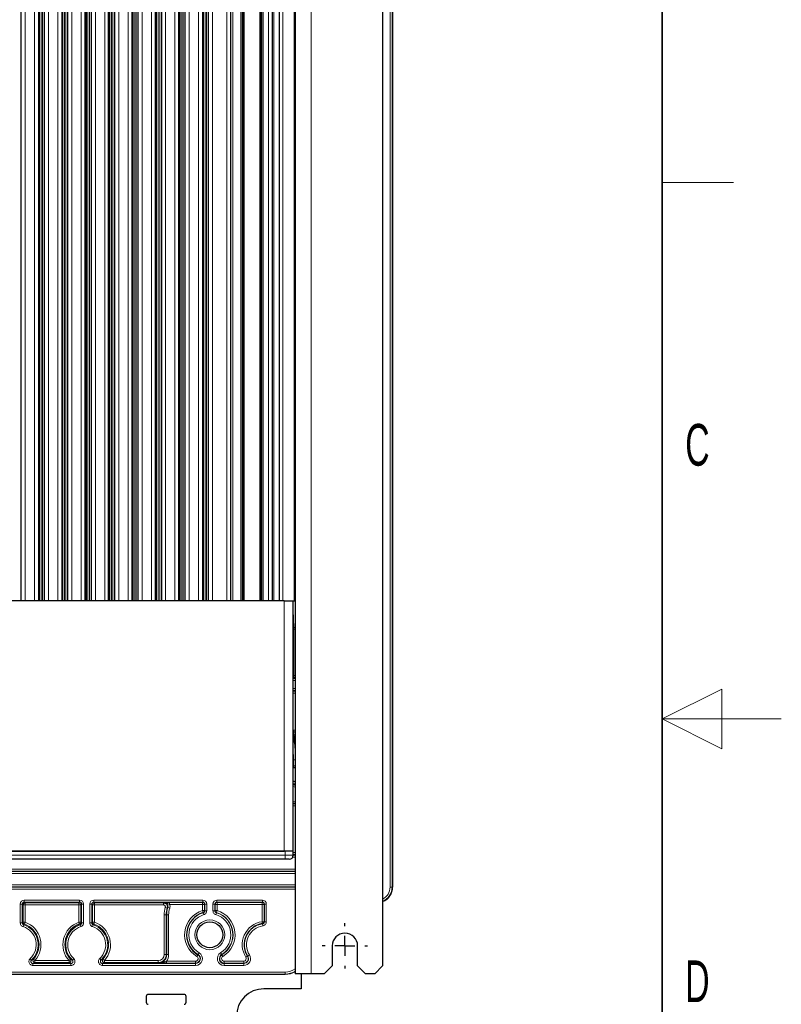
# Paper-space layout 'Blatt3' of a CAD drawing. Header units: millimetres. Extents: x 5 to 418, y 2 to 292.
# Tile 50 of 53: x 354 to 418, y 123 to 206. Entities that reach past the tile are written whole.
import ezdxf

# ---------------------------------------------------------------- set-up
doc = ezdxf.new("R2010")
doc.units = ezdxf.units.MM
doc.layers.add('SLD-0', color=7, linetype='Continuous')
doc.styles.add('SLDTEXTSTYLE0', font='TXT', dxfattribs={"width": 0.605})

# ---------------------------------------------------------------- blocks, each defined once
blk = doc.blocks.new('SW_CENTERMARKSYMBOL_12')
at = {"layer": 'SLD-0', "color": 0}
for p, q in [((0, 1.667), (0, 1.9)), ((0, 0), (0, 0.833)), ((-1.667, 0), (-1.9, 0)), ((0, 0), (-0.833, 0)), ((0, 0), (0, -0.833)), ((0, 0), (0.833, 0)), ((1.667, 0), (1.9, 0)), ((0, -1.667), (0, -1.9))]:
    blk.add_line(p, q, dxfattribs=at)

psp = doc.layouts.new('Blatt3')

# ---------------------------------------------------------------- linework, layer by layer
at = {"color": 7, "linetype": 'Continuous', "lineweight": 25}
for p, q in [((377.213, 250.8844), (377.213, 125.8844)), ((384.5463, 250.2177), (384.5463, 126.551)), ((385.3796, 243.8177), (385.3796, 133.151)), ((354.2047, 157.151), (354.2047, 238.8177)), ((355.6547, 238.8177), (355.6547, 157.151)), ((355.6547, 238.8177), (355.6547, 157.151)), ((355.7213, 238.8177), (355.7213, 157.151)), ((356.1713, 157.151), (356.1713, 238.8177)), ((357.6213, 238.8177), (357.6213, 157.151)), ((357.6213, 238.8177), (357.6213, 157.151)), ((357.688, 238.8177), (357.688, 157.151)), ((358.138, 157.151), (358.138, 238.8177)), ((359.588, 238.8177), (359.588, 157.151)), ((359.588, 157.151), (359.588, 238.8177)), ((359.6546, 238.8177), (359.6546, 157.151)), ((360.1047, 157.151), (360.1047, 238.8177)), ((361.5547, 238.8177), (361.5547, 157.151)), ((361.5547, 157.151), (361.5547, 238.8177)), ((361.6213, 238.8177), (361.6213, 157.151)), ((362.0713, 157.151), (362.0713, 238.8177)), ((363.5213, 238.8177), (363.5213, 157.151)), ((363.5213, 157.151), (363.5213, 238.8177)), ((363.588, 238.8177), (363.588, 157.151)), ((364.038, 157.151), (364.038, 238.8177)), ((365.488, 238.8177), (365.488, 157.151)), ((365.488, 157.151), (365.488, 238.8177)), ((365.5546, 238.8177), (365.5546, 157.151)), ((366.0047, 157.151), (366.0047, 238.8177)), ((367.4547, 238.8177), (367.4547, 157.151)), ((367.4547, 157.151), (367.4547, 238.8177)), ((367.5213, 238.8177), (367.5213, 157.151)), ((367.9713, 157.151), (367.9713, 238.8177)), ((369.4213, 238.8177), (369.4213, 157.151)), ((369.4213, 238.8177), (369.4213, 157.151)), ((369.488, 238.8177), (369.488, 157.151)), ((369.938, 157.151), (369.938, 238.8177)), ((371.7963, 157.151), (371.7963, 238.8177)), ((372.7463, 238.8177), (372.7463, 157.151)), ((372.8963, 157.151), (372.8963, 238.8177)), ((374.2784, 238.8177), (374.2784, 157.151)), ((374.413, 157.151), (374.413, 238.8177)), ((375.313, 157.151), (375.313, 238.8177)), ((375.8797, 157.151), (375.8797, 238.8177)), ((376.2797, 157.151), (319.813, 157.151)), ((376.2797, 157.151), (377.013, 157.151)), ((377.013, 157.151), (377.113, 157.151)), ((377.013, 157.151), (377.013, 156.4177)), ((377.213, 157.151), (377.113, 157.151)), ((377.013, 156.4177), (377.013, 136.151)), ((377.213, 145.2673), (377.1357, 145.2291)), ((377.0709, 143.151), (377.013, 143.151)), ((376.3797, 136.151), (319.713, 136.151)), ((376.3797, 135.4844), (319.713, 135.4844)), ((319.813, 136.151), (376.2797, 136.151)), ((377.0463, 136.151), (376.3797, 136.151)), ((376.713, 135.4844), (376.3797, 135.4844)), ((377.0463, 135.8177), (377.0463, 136.151)), ((380.313, 128.2177), (380.313, 126.551)), ((382.4463, 126.551), (382.4463, 128.2177)), ((379.6463, 125.8844), (380.313, 126.551)), ((382.4463, 126.551), (383.113, 125.8844)), ((383.8797, 125.8844), (384.5463, 126.551)), ((366.757, 125.8178), (329.3356, 125.8178)), ((373.0023, 125.8178), (366.757, 125.8178)), ((376.3797, 125.8178), (373.0023, 125.8178)), ((378.5463, 125.8844), (377.213, 125.8844)), ((377.713, 125.8844), (377.713, 124.6177)), ((379.6463, 125.8844), (378.5463, 125.8844)), ((383.8797, 125.8844), (383.113, 125.8844)), ((364.713, 123.9844), (364.713, 123.4844)), ((367.8797, 124.151), (364.8797, 124.151)), ((368.0463, 123.4844), (368.0463, 123.9844)), ((377.713, 124.6177), (374.5797, 124.6177))]:
    psp.add_line(p, q, dxfattribs=at)
at = {"color": 7, "linetype": 'Continuous', "lineweight": 18}
for p, q in [((378.5463, 250.8844), (378.5463, 125.8844)), ((385.1722, 133.151), (385.1722, 243.8177)), ((385.3389, 243.8177), (385.3389, 133.151)), ((385.3796, 133.151), (385.3796, 243.8177)), ((354.538, 157.151), (354.538, 238.8177)), ((355.3213, 157.151), (355.3213, 238.8177)), ((355.688, 157.151), (355.688, 238.8177)), ((355.888, 157.151), (355.888, 238.8177)), ((356.0047, 157.151), (356.0047, 238.8177)), ((356.5047, 157.151), (356.5047, 238.8177)), ((357.288, 157.151), (357.288, 238.8177)), ((357.6547, 157.151), (357.6547, 238.8177)), ((357.8546, 157.151), (357.8546, 238.8177)), ((357.9713, 157.151), (357.9713, 238.8177)), ((358.4713, 157.151), (358.4713, 238.8177)), ((359.2547, 157.151), (359.2547, 238.8177)), ((359.6214, 157.151), (359.6214, 238.8177)), ((359.8213, 157.151), (359.8213, 238.8177)), ((359.938, 157.151), (359.938, 238.8177)), ((360.438, 157.151), (360.438, 238.8177)), ((361.2213, 157.151), (361.2213, 238.8177)), ((361.588, 157.151), (361.588, 238.8177)), ((361.788, 157.151), (361.788, 238.8177)), ((361.9047, 157.151), (361.9047, 238.8177)), ((362.4047, 157.151), (362.4047, 238.8177)), ((363.188, 157.151), (363.188, 238.8177)), ((363.5547, 157.151), (363.5547, 238.8177)), ((363.7546, 157.151), (363.7546, 238.8177)), ((363.8713, 157.151), (363.8713, 238.8177)), ((364.3713, 157.151), (364.3713, 238.8177)), ((365.1547, 157.151), (365.1547, 238.8177)), ((365.5214, 157.151), (365.5214, 238.8177)), ((365.7213, 157.151), (365.7213, 238.8177)), ((365.838, 157.151), (365.838, 238.8177)), ((366.338, 157.151), (366.338, 238.8177)), ((367.1213, 157.151), (367.1213, 238.8177)), ((367.488, 157.151), (367.488, 238.8177)), ((367.688, 157.151), (367.688, 238.8177)), ((367.8047, 157.151), (367.8047, 238.8177)), ((368.3047, 157.151), (368.3047, 238.8177)), ((369.088, 157.151), (369.088, 238.8177)), ((369.4547, 157.151), (369.4547, 238.8177)), ((369.6546, 157.151), (369.6546, 238.8177)), ((369.7713, 157.151), (369.7713, 238.8177)), ((370.2713, 157.151), (370.2713, 238.8177)), ((371.463, 157.151), (371.463, 238.8177)), ((371.963, 157.151), (371.963, 238.8177)), ((372.6463, 157.151), (372.6463, 238.8177)), ((372.7656, 157.151), (372.7656, 238.8177)), ((372.8867, 157.151), (372.8867, 238.8177)), ((372.913, 157.151), (372.913, 238.8177)), ((374.2463, 157.151), (374.2463, 238.8177)), ((374.2872, 157.151), (374.2872, 238.8177)), ((374.3954, 157.151), (374.3954, 238.8177)), ((374.513, 238.8177), (374.513, 157.151)), ((374.9797, 157.151), (374.9797, 238.8177)), ((375.416, 157.151), (375.416, 238.8177)), ((376.1824, 157.151), (376.1824, 238.8177)), ((377.113, 157.151), (377.113, 238.8177)), ((376.2797, 136.151), (376.2797, 157.151)), ((377.013, 157.1444), (377.213, 157.1444)), ((377.213, 157.1221), (377.013, 157.1221)), ((377.0492, 156.3792), (377.0929, 154.9325)), ((377.013, 154.7881), (377.0929, 154.7881)), ((377.0929, 154.9325), (377.213, 154.9325)), ((377.0929, 154.9325), (377.0929, 154.7881)), ((377.0929, 154.7881), (377.0929, 150.8905)), ((377.213, 154.7881), (377.0929, 154.7881)), ((377.0929, 150.8905), (377.013, 150.8905)), ((377.013, 150.6539), (377.213, 150.6539)), ((377.213, 150.4872), (377.013, 150.4872)), ((377.0929, 150.7238), (377.0492, 150.6801)), ((377.0929, 150.8905), (377.0929, 150.7238)), ((377.0929, 150.8905), (377.213, 150.8905)), ((377.213, 150.7238), (377.0929, 150.7238)), ((377.013, 149.8148), (377.213, 149.8148)), ((377.213, 149.6482), (377.013, 149.6482)), ((377.013, 149.5783), (377.213, 149.5783)), ((377.213, 149.4116), (377.013, 149.4116)), ((377.0146, 146.3265), (377.213, 146.3265)), ((377.213, 146.1598), (377.0374, 146.1598)), ((377.0382, 146.1539), (377.213, 146.1539)), ((377.213, 145.9872), (377.061, 145.9872)), ((377.1458, 145.1685), (377.213, 145.2027)), ((377.013, 143.8177), (377.0709, 143.8177)), ((377.0709, 143.8177), (377.213, 143.822)), ((377.0709, 143.8152), (377.213, 143.8195)), ((377.0709, 143.3177), (377.0709, 143.8152)), ((377.0709, 143.8152), (377.213, 143.8152)), ((377.013, 143.3177), (377.0709, 143.3177)), ((377.0709, 143.151), (377.0709, 143.3177)), ((377.0709, 143.3177), (377.213, 143.3177)), ((377.013, 142.0805), (377.213, 141.9533)), ((377.013, 140.3148), (377.213, 140.3148)), ((377.213, 140.1482), (377.013, 140.1482)), ((377.013, 140.1423), (377.213, 140.1423)), ((377.213, 139.9756), (377.013, 139.9756)), ((319.713, 135.8177), (376.3797, 135.8177)), ((376.3797, 135.8177), (376.3797, 136.151)), ((376.3797, 135.4844), (376.3797, 135.8177)), ((376.3797, 135.8177), (377.0463, 135.8177)), ((377.213, 135.6539), (377.0033, 135.6539)), ((377.0463, 136.0571), (377.213, 136.0571)), ((377.213, 135.8905), (377.0463, 135.8905)), ((377.0463, 135.8206), (377.213, 135.8206)), ((318.8797, 134.6481), (377.213, 134.6481)), ((377.213, 134.4815), (318.8797, 134.4815)), ((318.8797, 134.4669), (377.213, 134.4669)), ((377.213, 134.3002), (318.8797, 134.3002)), ((318.8797, 133.3352), (377.213, 133.3352)), ((377.213, 133.1685), (318.8797, 133.1685)), ((318.8797, 133.1539), (377.213, 133.1539)), ((377.213, 132.9872), (318.8797, 132.9872)), ((385.1722, 133.151), (385.3389, 133.151)), ((385.3389, 133.151), (385.3796, 133.151)), ((385.3796, 133.151), (385.3796, 133.151)), ((354.1402, 130.1511), (354.1402, 131.7238)), ((354.3069, 131.7238), (354.1402, 131.7238)), ((354.3069, 131.7238), (354.3069, 130.1511)), ((354.3768, 131.6539), (354.3069, 131.7238)), ((354.3768, 130.2013), (354.3768, 131.6539)), ((354.5434, 131.6539), (354.3768, 131.6539)), ((354.4735, 132.0571), (359.1191, 132.0571)), ((354.4735, 131.8905), (354.4735, 132.0571)), ((359.1191, 131.8905), (354.4735, 131.8905)), ((354.4735, 131.8905), (354.5434, 131.8206)), ((354.5434, 131.8206), (359.0492, 131.8206)), ((354.5434, 131.6539), (354.5434, 131.8206)), ((354.5434, 131.6539), (354.5434, 130.2013)), ((359.0492, 131.6539), (354.5434, 131.6539)), ((359.0492, 131.8206), (359.1191, 131.8905)), ((359.0492, 131.6539), (359.0492, 131.8206)), ((359.2159, 131.6539), (359.0492, 131.6539)), ((359.0492, 130.2013), (359.0492, 131.6539)), ((359.1191, 131.8905), (359.1191, 132.0571)), ((359.2858, 131.7238), (359.2159, 131.6539)), ((359.2159, 131.6539), (359.2159, 130.2013)), ((359.4524, 131.7238), (359.2858, 131.7238)), ((359.2858, 130.1511), (359.2858, 131.7238)), ((359.4524, 131.7238), (359.4524, 130.1511)), ((359.9736, 130.1511), (359.9736, 131.7238)), ((359.9736, 131.7238), (360.1402, 131.7238)), ((360.1402, 131.7238), (360.1402, 130.1511)), ((360.2101, 131.6539), (360.1402, 131.7238)), ((360.2101, 130.2013), (360.2101, 131.6539)), ((360.3768, 131.6539), (360.2101, 131.6539)), ((360.3069, 132.0571), (369.4525, 132.0571)), ((360.3069, 132.0571), (360.3069, 131.8905)), ((369.4525, 131.8905), (360.3069, 131.8905)), ((360.3069, 131.8905), (360.3768, 131.8206)), ((360.3768, 131.8206), (366.1475, 131.8206)), ((360.3768, 131.6539), (360.3768, 131.8206)), ((360.3768, 131.6539), (360.3768, 130.2013)), ((366.1475, 131.6539), (360.3768, 131.6539)), ((366.1475, 131.8206), (366.1475, 131.6539)), ((366.4667, 131.3915), (366.3071, 131.4394)), ((366.5199, 131.4247), (366.6783, 131.373)), ((366.6724, 131.8671), (369.4291, 131.8671)), ((366.6724, 131.8671), (366.6724, 131.7005)), ((369.4291, 131.7005), (366.6724, 131.7005)), ((369.4291, 131.8671), (369.4525, 131.8905)), ((369.4291, 131.8671), (369.4291, 131.7005)), ((369.4291, 131.7005), (369.5957, 131.7005)), ((369.4291, 131.1763), (369.4291, 131.7005)), ((369.4525, 131.8905), (369.4525, 132.0571)), ((369.6191, 131.7238), (369.5957, 131.7005)), ((369.5957, 131.7005), (369.5957, 131.1763)), ((369.6191, 131.7238), (369.7857, 131.7238)), ((369.6191, 131.1589), (369.6191, 131.7238)), ((369.7857, 131.7238), (369.7857, 131.1589)), ((370.3069, 131.1589), (370.3069, 131.7238)), ((370.3069, 131.7238), (370.4735, 131.7238)), ((370.4735, 131.7238), (370.4735, 131.1589)), ((370.4969, 131.7005), (370.4735, 131.7238)), ((370.4969, 131.1763), (370.4969, 131.7005)), ((370.4969, 131.7005), (370.6636, 131.7005)), ((370.6402, 132.0571), (374.4525, 132.0571)), ((370.6402, 132.0571), (370.6402, 131.8905)), ((374.4525, 131.8905), (370.6402, 131.8905)), ((370.6402, 131.8905), (370.6636, 131.8671)), ((370.6636, 131.8671), (374.4291, 131.8671)), ((370.6636, 131.7005), (370.6636, 131.8671)), ((370.6636, 131.7005), (370.6636, 131.1763)), ((374.4291, 131.7005), (370.6636, 131.7005)), ((374.4291, 131.8671), (374.4525, 131.8905)), ((374.4291, 131.8671), (374.4291, 131.7005)), ((374.4291, 131.7005), (374.5957, 131.7005)), ((374.4291, 130.2475), (374.4291, 131.7005)), ((374.4525, 131.8905), (374.4525, 132.0571)), ((374.6191, 131.7238), (374.5957, 131.7005)), ((374.5957, 131.7005), (374.5957, 130.2475)), ((374.6191, 131.7238), (374.7857, 131.7238)), ((374.6191, 130.2272), (374.6191, 131.7238)), ((374.7857, 131.7238), (374.7857, 130.2272)), ((366.3825, 130.8177), (366.2159, 130.8177)), ((366.2159, 127.4844), (366.2159, 130.8177)), ((366.3825, 130.8177), (366.4233, 130.8177)), ((366.3825, 130.8177), (366.3825, 127.4844)), ((366.4233, 127.4844), (366.4233, 130.8177)), ((366.4233, 130.8177), (366.59, 130.8177)), ((366.59, 130.8177), (366.59, 127.4844)), ((369.4291, 131.1763), (369.4777, 131.0169)), ((369.4291, 131.1763), (369.5957, 131.1763)), ((369.4997, 130.9991), (369.547, 130.8393)), ((369.5957, 131.1763), (369.6191, 131.1589)), ((369.6191, 131.1589), (369.7857, 131.1589)), ((370.3069, 131.1589), (370.4735, 131.1589)), ((370.4735, 131.1589), (370.4969, 131.1763)), ((370.4969, 131.1763), (370.6636, 131.1763)), ((370.5457, 130.8393), (370.5929, 130.9991)), ((370.615, 131.0169), (370.6636, 131.1763)), ((354.3069, 130.1511), (354.1402, 130.1511)), ((354.4222, 129.9926), (354.3708, 129.834)), ((354.5434, 130.2013), (354.3768, 130.2013)), ((354.5434, 130.2013), (354.4881, 130.0441)), ((359.1046, 130.0441), (359.0492, 130.2013)), ((359.2159, 130.2013), (359.0492, 130.2013)), ((359.2218, 129.834), (359.1705, 129.9926)), ((359.2159, 130.2013), (359.2858, 130.1511)), ((359.4524, 130.1511), (359.2858, 130.1511)), ((359.9736, 130.1511), (360.1402, 130.1511)), ((360.2042, 129.834), (360.2555, 129.9926)), ((360.3768, 130.2013), (360.2101, 130.2013)), ((360.3768, 130.2013), (360.3214, 130.0441)), ((374.4291, 130.2475), (374.4533, 130.0826)), ((374.4291, 130.2475), (374.5957, 130.2475)), ((374.475, 130.0621), (374.4975, 129.897)), ((374.5957, 130.2475), (374.6191, 130.2272)), ((374.6191, 130.2272), (374.7857, 130.2272)), ((366.3825, 127.4844), (366.2159, 127.4844)), ((366.3825, 127.4844), (366.4233, 127.4844)), ((366.4233, 127.4844), (366.59, 127.4844)), ((368.9558, 127.3363), (369.0416, 127.4791)), ((369.0416, 127.4791), (369.0537, 127.4991)), ((369.0537, 127.4991), (369.1395, 127.642)), ((370.9532, 127.642), (371.039, 127.4991)), ((371.051, 127.4791), (371.039, 127.4991)), ((371.051, 127.4791), (371.1369, 127.3363)), ((373.0693, 127.2674), (373.2098, 127.3571)), ((373.2098, 127.3571), (373.2295, 127.3697)), ((373.2295, 127.3697), (373.3699, 127.4594)), ((355.0836, 127.0331), (354.9696, 127.1547)), ((355.1976, 126.5783), (355.1976, 126.7449)), ((355.1976, 126.7449), (358.3951, 126.7449)), ((358.3951, 126.5783), (355.1976, 126.5783)), ((355.3639, 126.9815), (355.2401, 127.093)), ((355.3639, 126.8148), (355.3639, 126.9815)), ((355.3639, 126.9815), (358.2287, 126.9815)), ((358.2287, 126.8148), (355.3639, 126.8148)), ((358.3526, 127.093), (358.2287, 126.9815)), ((358.2287, 126.8148), (358.2287, 126.9815)), ((358.3951, 126.5783), (358.3951, 126.7449)), ((358.623, 127.1547), (358.5091, 127.0331)), ((360.803, 127.1547), (360.9169, 127.0331)), ((361.0309, 126.5783), (361.0309, 126.7449)), ((361.0309, 126.7449), (368.8445, 126.7449)), ((368.8445, 126.5783), (361.0309, 126.5783)), ((361.1972, 126.9815), (361.0734, 127.093)), ((361.1972, 126.8148), (361.1972, 126.9815)), ((361.1972, 126.9815), (365.713, 126.9815)), ((365.713, 126.8148), (361.1972, 126.8148)), ((365.713, 126.8148), (365.713, 126.9815)), ((365.713, 126.8148), (365.713, 126.774)), ((366.3965, 126.9349), (366.3965, 126.7683)), ((366.3965, 126.9349), (368.8445, 126.9349)), ((368.8445, 126.7683), (366.3965, 126.7683)), ((368.8445, 126.9349), (368.8445, 126.7683)), ((368.8445, 126.7683), (368.8445, 126.7449)), ((368.8445, 126.7449), (368.8445, 126.5783)), ((371.2482, 126.7683), (371.2482, 126.9349)), ((371.2482, 126.9349), (372.8873, 126.9349)), ((371.2482, 126.7683), (371.2482, 126.7449)), ((372.8873, 126.7683), (371.2482, 126.7683)), ((371.2482, 126.5783), (371.2482, 126.7449)), ((371.2482, 126.7449), (372.8873, 126.7449)), ((372.8873, 126.5783), (371.2482, 126.5783)), ((372.8873, 126.9349), (372.8873, 126.7683)), ((372.8873, 126.7683), (372.8873, 126.7449)), ((372.8873, 126.7449), (372.8873, 126.5783)), ((319.713, 126.0251), (376.3797, 126.0251)), ((376.3797, 125.8585), (319.713, 125.8585)), ((319.713, 125.8178), (376.3797, 125.8178)), ((376.3797, 126.0251), (376.3797, 125.8585)), ((376.3797, 125.8178), (376.3797, 125.8585)), ((376.3797, 125.8178), (376.3797, 125.8177))]:
    psp.add_line(p, q, dxfattribs=at)
at = {"color": 7, "linetype": 'Continuous', "lineweight": 18, "flags": 128}
for points in [[(377.0492, 156.3792), (377.0168, 156.3762), (377.013, 156.3755)], [(377.013, 150.6841), (377.0167, 150.6833), (377.0492, 150.6801)], [(377.0709, 143.8152), (377.0709, 143.8155), (377.0709, 143.8158), (377.0709, 143.8161), (377.0709, 143.8164), (377.0709, 143.8168), (377.0709, 143.8171), (377.0709, 143.8174), (377.0709, 143.8177)], [(377.213, 141.766), (377.1358, 141.8057), (377.013, 141.8783)], [(377.213, 141.5191), (377.0433, 141.6), (377.013, 141.6164)], [(369.4997, 130.9991), (369.4942, 131.0036), (369.4777, 131.0169)], [(370.615, 131.0169), (370.6095, 131.0125), (370.5929, 130.9991)], [(354.3069, 130.1511), (354.3712, 130.1973), (354.3768, 130.2013)], [(360.1402, 130.1511), (360.2045, 130.1973), (360.2101, 130.2013)], [(374.475, 130.0621), (374.4696, 130.0672), (374.4533, 130.0826)]]:
    psp.add_lwpolyline(points, dxfattribs=at)
at = {"color": 7, "linetype": 'Continuous', "lineweight": 25, "flags": 128}
psp.add_lwpolyline([(377.013, 141.8094), (377.1216, 141.7471), (377.213, 141.7015)], dxfattribs=at)
at = {"color": 7, "linetype": 'Continuous', "lineweight": 18}
psp.add_circle((370.0463, 129.151), 1.25, dxfattribs=at)
at = {"color": 7, "linetype": 'Continuous', "lineweight": 25}
psp.add_circle((370.0463, 129.151), 1.0833, dxfattribs=at)
at = {"color": 7, "linetype": 'Continuous', "lineweight": 18}
for centre, radius, start, end in [((377.0938, 154.7448), 0.1877, 90.271365, 115.497978), ((377.093, 150.8905), 0.1667, 241.332679, 269.981391), ((384.0463, 133.151), 1.1259, 296.364756, 0), ((384.0463, 133.151), 1.2926, 292.757459, 0), ((384.0463, 133.151), 1.3333, 292.025195, 0), ((354.5435, 131.6539), 0.1667, 90.020437, 179.979563), ((359.0492, 131.6539), 0.1667, 0.020437, 89.979563), ((360.3768, 131.6539), 0.1667, 90.020437, 179.979563), ((368.3797, 130.8177), 2.1638, 163.302466, 180), ((368.3797, 130.8177), 1.9563, 161.924142, 180), ((368.3797, 130.8177), 1.7897, 161.924142, 180), ((369.429, 131.7004), 0.1667, 0.020437, 89.979563), ((370.6636, 131.7004), 0.1667, 90.020437, 179.979563), ((374.429, 131.7004), 0.1667, 0.020437, 89.979563), ((370.0463, 129.151), 2.1172, 106.949527, 238.997281), ((370.0463, 129.151), 1.9272, 106.476383, 238.997281), ((370.0463, 129.151), 1.7606, 106.476383, 238.997281), ((369.429, 131.1763), 0.1667, 286.96376, 359.985766), ((370.6636, 131.1763), 0.1667, 180.014234, 253.03624), ((370.0463, 129.151), 1.7606, 301.002719, 73.523617), ((370.0463, 129.151), 1.9272, 301.002719, 73.523617), ((370.0463, 129.151), 1.9506, 301.002719, 73.050473), ((370.0463, 129.151), 2.1172, 301.002719, 73.050473), ((353.8797, 128.3177), 1.5939, 313.144612, 72.052345), ((354.5435, 130.2013), 0.1667, 180.013506, 250.573764), ((353.8797, 128.3177), 1.7606, 313.144612, 72.052345), ((353.8797, 128.3177), 1.8305, 318.004419, 70.58727), ((353.8797, 128.3177), 1.9971, 318.004419, 70.58727), ((359.713, 128.3177), 1.9971, 109.41273, 221.995581), ((359.713, 128.3177), 1.7606, 107.947655, 226.855388), ((359.713, 128.3177), 1.5939, 107.947655, 226.855388), ((359.0492, 130.2013), 0.1667, 289.426236, 359.986494), ((359.713, 128.3177), 1.5939, 313.144612, 72.052345), ((360.3768, 130.2013), 0.1667, 180.013506, 250.573764), ((359.713, 128.3177), 1.7606, 313.144612, 72.052345), ((359.713, 128.3177), 1.8305, 318.004419, 70.58727), ((359.713, 128.3177), 1.9971, 318.004419, 70.58727), ((374.713, 128.3177), 1.9506, 98.369051, 212.57897), ((374.713, 128.3177), 1.7606, 97.769317, 212.57897), ((374.713, 128.3177), 1.5939, 97.769317, 212.57897), ((374.429, 130.2475), 0.1667, 278.386126, 359.982925), ((365.713, 127.4844), 0.6695, 270, 0), ((365.713, 127.4844), 0.5029, 270, 0), ((365.713, 127.4844), 0.877, 321.208269, 0), ((368.8445, 127.151), 0.5728, 270, 58.997281), ((368.8445, 127.151), 0.4061, 270, 58.997281), ((368.8445, 127.151), 0.3827, 270, 58.997281), ((368.8445, 127.151), 0.2161, 270, 58.997281), ((371.2482, 127.151), 0.5728, 121.002719, 270), ((371.2482, 127.151), 0.3827, 121.002719, 270), ((371.2482, 127.151), 0.2161, 121.002719, 270), ((372.8873, 127.151), 0.5728, 270, 32.57897), ((372.8873, 127.151), 0.4061, 270, 32.57897), ((372.8873, 127.151), 0.3827, 270, 32.57897), ((372.8873, 127.151), 0.2161, 270, 32.57897), ((355.3641, 126.9816), 0.1667, 138.066968, 269.937451), ((358.2286, 126.9816), 0.1667, 270.062549, 41.933032), ((361.1974, 126.9816), 0.1667, 138.066968, 269.937451), ((376.3797, 127.4844), 1.4592, 270, 304.824953), ((376.3797, 127.4844), 1.6259, 270, 300.833208), ((376.3797, 127.4844), 1.6666, 270, 300.001008)]:
    psp.add_arc(centre, radius, start, end, dxfattribs=at)
at = {"color": 7, "linetype": 'Continuous', "lineweight": 25}
for centre, radius, start, end in [((377.0709, 143.3177), 0.1667, 270, 328.469424), ((376.713, 135.8177), 0.3333, 270, 0), ((368.3797, 130.8177), 1.9971, 163.302466, 180), ((370.0463, 129.151), 1.9506, 106.949527, 238.997281), ((359.713, 128.3177), 1.8305, 109.41273, 221.995581), ((374.713, 128.3177), 1.7839, 98.369051, 212.57897), ((381.3797, 128.2177), 1.0667, 0, 180), ((365.713, 127.4844), 0.7104, 270, 0), ((371.2482, 127.151), 0.4061, 121.002719, 270), ((364.8797, 123.9844), 0.1667, 90, 180), ((367.8797, 123.9844), 0.1667, 360, 90), ((374.5797, 122.3177), 2.3, 90, 270), ((364.8797, 123.4844), 0.1667, 180, 270), ((367.8797, 123.4844), 0.1667, 270, 0)]:
    psp.add_arc(centre, radius, start, end, dxfattribs=at)
at = {"color": 7, "linetype": 'Continuous', "lineweight": 18}
for centre, major_axis, ratio, start_param, end_param in [((376.7159, 156.3758), (0.3333, 0), 0.5773503, 0.0174533, 0.4704848), ((376.7159, 150.6802), (0.3333, 0), 0.0174551, 5.8127005, 6.265732), ((354.4736, 131.7237), (-0.2358, 0.2358), 0.9996955, 5.4979394, 7.0684312), ((354.4736, 131.7237), (0.118, -0.118), 0.999087, 2.3563468, 3.9268385), ((359.119, 131.7237), (0.2358, 0.2358), 0.9996955, 5.4979394, 7.0684312), ((359.119, 131.7237), (0.118, 0.118), 0.999087, 5.4979394, 7.0684312), ((360.307, 131.7237), (-0.2358, 0.2358), 0.9996955, 5.4979394, 7.0684312), ((360.307, 131.7237), (0.118, -0.118), 0.999087, 2.3563468, 3.9268385), ((369.4524, 131.7237), (-0.2358, -0.2358), 0.9996955, 2.3563468, 3.9268385), ((369.4524, 131.7237), (0.118, 0.118), 0.999087, 5.4979394, 7.0684312), ((370.6403, 131.7237), (0.2358, -0.2358), 0.9996955, 2.3563468, 3.9268385), ((370.6403, 131.7237), (0.118, -0.118), 0.999087, 2.3563468, 3.9268385), ((374.4524, 131.7237), (-0.2358, -0.2358), 0.9996955, 2.3563468, 3.9268385), ((374.4524, 131.7237), (0.118, 0.118), 0.999087, 5.4979394, 7.0684312)]:
    psp.add_ellipse(centre, major_axis=major_axis, ratio=ratio, start_param=start_param, end_param=end_param, dxfattribs=at)
at = {"color": 7, "linetype": 'Continuous', "lineweight": 25}
for points, knots in [([(377.013, 146.3384), (377.0371, 146.1698), (377.0875, 145.8179), (377.1536, 145.2012), (377.1974, 144.6979), (377.2104, 144.404), (377.213, 144.3441)], [0, 0, 0, 0, 0.2865995, 0.5981453, 0.9181737, 1, 1, 1, 1]), ([(366.3965, 126.7683), (366.3257, 126.7684), (366.14, 126.7688), (365.9165, 126.7713), (365.77, 126.7732), (365.7137, 126.774), (365.713, 126.774)], [0, 0, 0, 0, 0.2755759, 0.721832, 0.9965052, 1, 1, 1, 1])]:
    psp.add_open_spline(points, degree=3, knots=knots, dxfattribs=at)
at = {"color": 7, "linetype": 'Continuous', "lineweight": 18}
for points, knots in [([(377.0709, 143.8177), (377.0705, 143.8311), (377.0631, 144.0768), (377.0483, 144.4395), (377.0217, 144.7707), (377.013, 144.8793)], [0, 0, 0, 0, 0.0373047, 0.6840921, 1, 1, 1, 1]), ([(366.1475, 131.8206), (366.1568, 131.8275), (366.1751, 131.8411), (366.1938, 131.8547), (366.2031, 131.8614)], [0, 0, 0, 0, 0.50661364, 1, 1, 1, 1]), ([(366.1475, 131.8206), (366.185, 131.8169), (366.2599, 131.8095), (366.3597, 131.752), (366.4356, 131.6674), (366.4786, 131.5619), (366.4848, 131.4657), (366.4713, 131.4105), (366.4667, 131.3915)], [0, 0, 0, 0, 0.18112615, 0.36227231, 0.54337698, 0.72444012, 0.90549979, 1, 1, 1, 1]), ([(366.3071, 131.4394), (366.3094, 131.4489), (366.3161, 131.4765), (366.313, 131.5246), (366.2916, 131.5773), (366.2536, 131.6197), (366.2037, 131.6484), (366.1662, 131.6521), (366.1475, 131.6539)], [0, 0, 0, 0, 0.0945099, 0.27557357, 0.45662645, 0.63771775, 0.81885997, 1, 1, 1, 1]), ([(366.2031, 131.8614), (366.2035, 131.8614), (366.2212, 131.8618), (366.2832, 131.8634), (366.3859, 131.8654), (366.5349, 131.8668), (366.6265, 131.867), (366.6724, 131.8671)], [0, 0, 0, 0, 0.0035421, 0.1544186, 0.5402393, 0.7696172, 1, 1, 1, 1]), ([(366.2031, 131.8614), (366.2038, 131.8614), (366.2385, 131.8616), (366.3462, 131.8493), (366.4697, 131.7878), (366.5859, 131.7285), (366.6452, 131.7093), (366.6724, 131.7005)], [0, 0, 0, 0, 0.00415585, 0.20946872, 0.64543542, 0.83797569, 1, 1, 1, 1]), ([(366.5199, 131.4247), (366.528, 131.4615), (366.5443, 131.5351), (366.5207, 131.6477), (366.4638, 131.7462), (366.3768, 131.8197), (366.2847, 131.8565), (366.2252, 131.8601), (366.2031, 131.8614)], [0, 0, 0, 0, 0.17885669, 0.35768505, 0.53644427, 0.7151672, 0.893923, 1, 1, 1, 1]), ([(366.5199, 131.4247), (366.5161, 131.4223), (366.4982, 131.4113), (366.4806, 131.4002), (366.4667, 131.3915)], [0, 0, 0, 0, 0.21489369, 1, 1, 1, 1]), ([(366.6724, 131.7005), (366.687, 131.6468), (366.7167, 131.5382), (366.6912, 131.4284), (366.6783, 131.373)], [0, 0, 0, 0, 0.4944834, 1, 1, 1, 1]), ([(369.6191, 131.1589), (369.6173, 131.1402), (369.6136, 131.1026), (369.5848, 131.053), (369.5455, 131.0167), (369.5138, 131.0045), (369.4997, 130.9991)], [0, 0, 0, 0, 0.2628346, 0.525635, 0.7884145, 1, 1, 1, 1]), ([(369.547, 130.8393), (369.5752, 130.8502), (369.6385, 130.8745), (369.7171, 130.9471), (369.7747, 131.0464), (369.7821, 131.1214), (369.7857, 131.1589)], [0, 0, 0, 0, 0.2115681, 0.4743625, 0.7371819, 1, 1, 1, 1]), ([(370.3069, 131.1589), (370.3093, 131.1288), (370.3147, 131.0612), (370.362, 130.9652), (370.4409, 130.8818), (370.5107, 130.8535), (370.5457, 130.8393)], [0, 0, 0, 0, 0.2115682, 0.4743625, 0.7371819, 1, 1, 1, 1]), ([(370.5929, 130.9991), (370.5755, 131.0062), (370.5405, 131.0203), (370.5011, 131.062), (370.4774, 131.1101), (370.4747, 131.1438), (370.4735, 131.1589)], [0, 0, 0, 0, 0.26283457, 0.52563496, 0.78841448, 1, 1, 1, 1]), ([(354.3708, 129.834), (354.3363, 129.8491), (354.2672, 129.8792), (354.1905, 129.9646), (354.1469, 130.0591), (354.1422, 130.1238), (354.1402, 130.1511)], [0, 0, 0, 0, 0.2681622, 0.5363256, 0.8044649, 1, 1, 1, 1]), ([(354.3069, 130.1511), (354.3079, 130.1375), (354.3102, 130.1051), (354.332, 130.0578), (354.3703, 130.0152), (354.4049, 130.0001), (354.4222, 129.9926)], [0, 0, 0, 0, 0.1955515, 0.4636778, 0.7318224, 1, 1, 1, 1]), ([(354.4881, 130.0441), (354.4871, 130.0434), (354.4789, 130.037), (354.4569, 130.02), (354.4359, 130.0034), (354.4222, 129.9926)], [0, 0, 0, 0, 0.0423142, 0.3750909, 1, 1, 1, 1]), ([(359.1705, 129.9926), (359.1696, 129.9933), (359.1613, 129.9998), (359.1394, 130.0172), (359.1183, 130.0335), (359.1046, 130.0441)], [0, 0, 0, 0, 0.04231408, 0.3750908, 1, 1, 1, 1]), ([(359.1705, 129.9926), (359.1832, 129.9977), (359.2132, 130.0099), (359.2515, 130.0452), (359.2803, 130.0948), (359.2839, 130.1324), (359.2858, 130.1511)], [0, 0, 0, 0, 0.19555147, 0.46367777, 0.73182241, 1, 1, 1, 1]), ([(359.4524, 130.1511), (359.4487, 130.1136), (359.4414, 130.0386), (359.3838, 129.9393), (359.3073, 129.8687), (359.2472, 129.8443), (359.2218, 129.834)], [0, 0, 0, 0, 0.2681622, 0.5363256, 0.8044649, 1, 1, 1, 1]), ([(360.2042, 129.834), (360.1696, 129.8491), (360.1005, 129.8792), (360.0238, 129.9646), (359.9802, 130.0591), (359.9755, 130.1238), (359.9736, 130.1511)], [0, 0, 0, 0, 0.2681622, 0.5363256, 0.8044649, 1, 1, 1, 1]), ([(360.1402, 130.1511), (360.1412, 130.1375), (360.1435, 130.1051), (360.1653, 130.0578), (360.2037, 130.0152), (360.2382, 130.0001), (360.2555, 129.9926)], [0, 0, 0, 0, 0.1955515, 0.4636778, 0.7318224, 1, 1, 1, 1]), ([(360.3214, 130.0441), (360.3205, 130.0434), (360.3122, 130.037), (360.2902, 130.02), (360.2692, 130.0034), (360.2555, 129.9926)], [0, 0, 0, 0, 0.0423142, 0.3750909, 1, 1, 1, 1]), ([(374.6191, 130.2272), (374.6173, 130.2085), (374.6136, 130.171), (374.5849, 130.1211), (374.5426, 130.0833), (374.5028, 130.0666), (374.4797, 130.0629), (374.475, 130.0621)], [0, 0, 0, 0, 0.2350394, 0.470037, 0.7049987, 0.9399887, 1, 1, 1, 1]), ([(374.4975, 129.897), (374.5069, 129.8985), (374.5531, 129.9061), (374.6327, 129.9394), (374.7172, 130.015), (374.7747, 130.1148), (374.7821, 130.1897), (374.7857, 130.2272)], [0, 0, 0, 0, 0.0599997, 0.29498, 0.5299667, 0.7649841, 1, 1, 1, 1]), ([(355.1976, 126.5783), (355.16, 126.582), (355.085, 126.5893), (354.9851, 126.6468), (354.9093, 126.7315), (354.8659, 126.8372), (354.8604, 126.9506), (354.8917, 127.0645), (354.943, 127.1239), (354.9696, 127.1547)], [0, 0, 0, 0, 0.1413951, 0.2827947, 0.4240817, 0.565233, 0.7063261, 0.8474641, 1, 1, 1, 1]), ([(355.0836, 127.0331), (355.0702, 127.0177), (355.0446, 126.988), (355.0288, 126.931), (355.0315, 126.8743), (355.0532, 126.8214), (355.0912, 126.7791), (355.1412, 126.7504), (355.1788, 126.7467), (355.1976, 126.7449)], [0, 0, 0, 0, 0.1527232, 0.2938722, 0.4348452, 0.5758281, 0.7170027, 0.8584257, 1, 1, 1, 1]), ([(355.0836, 127.0331), (355.1104, 127.0429), (355.1647, 127.0628), (355.2147, 127.0828), (355.2401, 127.093)], [0, 0, 0, 0, 0.4934542, 1, 1, 1, 1]), ([(355.3639, 126.8148), (355.3371, 126.803), (355.2841, 126.7797), (355.2261, 126.7564), (355.1976, 126.7449)], [0, 0, 0, 0, 0.506541, 1, 1, 1, 1]), ([(358.3951, 126.7449), (358.3665, 126.7564), (358.3086, 126.7797), (358.2556, 126.803), (358.2287, 126.8148)], [0, 0, 0, 0, 0.4934645, 1, 1, 1, 1]), ([(358.3526, 127.093), (358.3779, 127.0828), (358.4279, 127.0628), (358.4822, 127.0429), (358.5091, 127.0331)], [0, 0, 0, 0, 0.5065402, 1, 1, 1, 1]), ([(358.623, 127.1547), (358.6479, 127.1264), (358.6976, 127.0697), (358.7311, 126.9594), (358.7286, 126.8458), (358.6879, 126.739), (358.6144, 126.6526), (358.5136, 126.5908), (358.4356, 126.5826), (358.3951, 126.5783)], [0, 0, 0, 0, 0.1413951, 0.2827948, 0.4240817, 0.565233, 0.7063261, 0.8474641, 1, 1, 1, 1]), ([(358.3951, 126.7449), (358.4154, 126.747), (358.4544, 126.7511), (358.5049, 126.782), (358.5417, 126.8252), (358.5621, 126.8786), (358.5633, 126.9355), (358.5464, 126.9906), (358.5215, 127.019), (358.5091, 127.0331)], [0, 0, 0, 0, 0.1527231, 0.2938721, 0.4348452, 0.5758281, 0.7170025, 0.8584256, 1, 1, 1, 1]), ([(361.0309, 126.5783), (360.9934, 126.582), (360.9183, 126.5893), (360.8185, 126.6468), (360.7427, 126.7315), (360.6993, 126.8372), (360.6938, 126.9506), (360.7251, 127.0645), (360.7763, 127.1239), (360.803, 127.1547)], [0, 0, 0, 0, 0.1413951, 0.2827947, 0.4240817, 0.565233, 0.7063261, 0.8474641, 1, 1, 1, 1]), ([(360.9169, 127.0331), (360.9036, 127.0177), (360.8779, 126.988), (360.8621, 126.931), (360.8648, 126.8743), (360.8866, 126.8214), (360.9245, 126.7791), (360.9745, 126.7504), (361.0121, 126.7467), (361.0309, 126.7449)], [0, 0, 0, 0, 0.1527232, 0.2938722, 0.4348452, 0.5758281, 0.7170027, 0.8584257, 1, 1, 1, 1]), ([(360.9169, 127.0331), (360.9437, 127.0429), (360.9981, 127.0628), (361.0481, 127.0828), (361.0734, 127.093)], [0, 0, 0, 0, 0.4934542, 1, 1, 1, 1]), ([(361.1972, 126.8148), (361.1704, 126.803), (361.1174, 126.7797), (361.0595, 126.7564), (361.0309, 126.7449)], [0, 0, 0, 0, 0.506541, 1, 1, 1, 1]), ([(365.713, 126.774), (365.714, 126.774), (365.7185, 126.774), (365.7356, 126.774), (365.8071, 126.7757), (365.98, 126.7948), (366.187, 126.8593), (366.3432, 126.9157), (366.3965, 126.9349)], [0, 0, 0, 0, 0.0042918, 0.0193151, 0.0738545, 0.3125828, 0.7654747, 1, 1, 1, 1])]:
    psp.add_open_spline(points, degree=3, knots=knots, dxfattribs=at)
at = {"layer": 'SLD-0', "lineweight": 35}
psp.add_line((408, 12), (408, 282.5), dxfattribs=at)
at = {"layer": 'SLD-0', "lineweight": 18}
for p, q in [((408, 192.25), (414, 192.25)), ((413, 149.75), (408, 147.25)), ((413, 144.75), (413, 149.75)), ((418, 147.25), (408, 147.25)), ((408, 147.25), (413, 144.75))]:
    psp.add_line(p, q, dxfattribs=at)

# ---------------------------------------------------------------- block references
at = {"layer": 'SLD-0', "color": 7}
psp.add_blockref('SW_CENTERMARKSYMBOL_12', (381.3797, 128.2177), dxfattribs=at)

# ---------------------------------------------------------------- texts
at = {"layer": 'SLD-0', "char_height": 3.5, "attachment_point": 2, "style": 'SLDTEXTSTYLE0'}
for s, insert in [('C', (410.9597, 172.0011)), ('D', (410.9597, 127.0011))]:
    psp.add_mtext(s, dxfattribs=dict(at, insert=insert))

doc.saveas('drawing.dxf')
